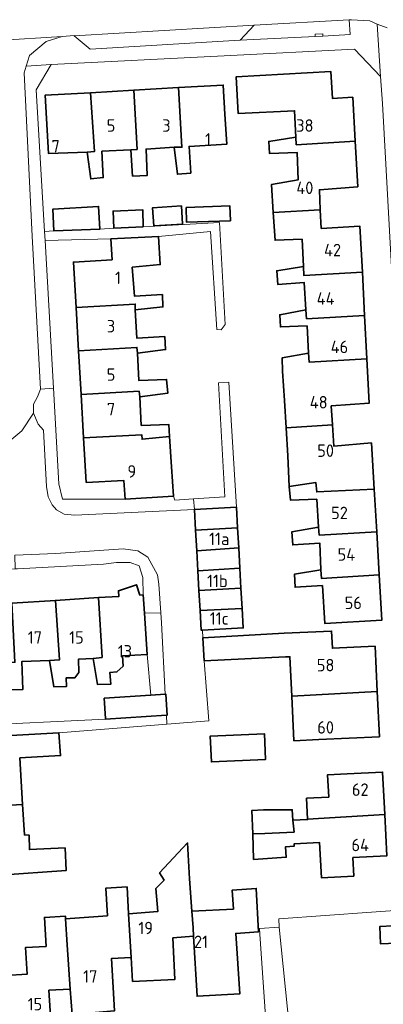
# Model space of a CAD drawing. Header units: metres. Extents: x 245598 to 248629, y 478632 to 481821.
# Tile 70 of 122: x 247471 to 247523, y 479626 to 479768. Entities that reach past the tile are written whole.
import ezdxf
from ezdxf.enums import TextEntityAlignment as Align

# ---------------------------------------------------------------- set-up
doc = ezdxf.new("R2010")
doc.units = ezdxf.units.M
for name, color, linetype, lineweight in [('B-XX-GR-GROENVOORZIENING-GV', 80, 'Continuous', 18), ('B-XX-OG-BEBOUWING-GV', 7, 'Continuous', 35), ('B-XX-OG-BEBOUWING-T18', 10, 'Continuous', 18), ('B-XX-OG-TERREIN_ERF-GV', 7, 'Continuous', 18), ('B-XX-VH-VERHARDING_GESLOTEN-GV', 252, 'Continuous', 18), ('B-XX-VH-VERHARDING_OPEN-GV', 252, 'Continuous', 18)]:
    doc.layers.add(name, color=color, linetype=linetype, lineweight=lineweight)
doc.styles.add('NLCS-ISO-M-T18', font='NLCS-ISO.ttf', dxfattribs={"height": 1.8})

msp = doc.modelspace()

# ---------------------------------------------------------------- linework, layer by layer
at = {"layer": 'B-XX-GR-GROENVOORZIENING-GV'}
for points in [[(247502.637, 479765.363), (247513.475, 479765.887), (247513.488, 479766.225), (247514.6, 479766.262), (247514.588, 479765.937), (247518.525, 479766.175), (247518.4, 479768.288), (247504.666, 479767.493)], [(247508.275, 479637.125), (247509.791, 479622.446), (247509.838, 479621.988), (247510, 479621.3), (247512.713, 479622.062), (247514.238, 479618.812), (247514.488, 479618.287), (247492.988, 479608.375), (247498.012, 479599.525), (247514.799, 479610.606), (247513.994, 479611.975), (247516.617, 479613.911), (247523.016, 479618.636), (247526.425, 479623.323), (247528.556, 479628.522), (247528.811, 479631.505), (247528.599, 479634.974), (247522.947, 479634.704), (247522.827, 479637.214), (247528.445, 479637.483), (247528.304, 479639.787), (247508.236, 479638.303)]]:
    msp.add_lwpolyline(points, close=True, dxfattribs=at)
at = {"layer": 'B-XX-OG-BEBOUWING-GV'}
for points in [[(247510.705, 479751.312), (247510.758, 479750.213), (247519.271, 479750.727), (247518.913, 479757.079), (247515.971, 479756.926), (247515.769, 479760.795), (247502.061, 479760.038), (247502.345, 479754.74), (247510.525, 479755.126)], [(247493.725, 479758.483), (247494.242, 479749.873), (247493.143, 479749.871), (247493.601, 479745.949), (247495.525, 479746.128), (247495.266, 479749.976), (247500.713, 479750.289), (247500.462, 479754.631), (247500.218, 479758.858)], [(247481.021, 479757.75), (247474.462, 479757.372), (247474.981, 479748.953), (247480.552, 479749.166), (247481.6, 479749.243)], [(247481.021, 479757.75), (247481.6, 479749.243), (247480.552, 479749.166), (247481.061, 479745.294), (247482.884, 479745.473), (247482.675, 479749.271), (247486.872, 479749.481), (247487.771, 479749.557), (247487.292, 479758.112)], [(247487.292, 479758.112), (247487.771, 479749.557), (247486.872, 479749.481), (247487.106, 479745.683), (247489.204, 479745.763), (247489.071, 479749.586), (247493.143, 479749.871), (247494.242, 479749.873), (247493.725, 479758.483)], [(247510.705, 479751.312), (247506.784, 479750.703), (247506.912, 479748.954), (247510.885, 479749.114), (247511.044, 479745.166), (247507.173, 479744.457), (247507.433, 479740.423), (247514.232, 479740.819), (247514.095, 479743.724), (247519.641, 479744.162), (247519.271, 479750.727), (247510.758, 479750.213)], [(247475.738, 479737.762), (247482.387, 479738.038), (247482.2, 479741.313), (247475.613, 479740.925)], [(247484.387, 479738.163), (247488.637, 479738.375), (247488.6, 479740.813), (247484.287, 479740.625)], [(247494.16, 479741.407), (247490.004, 479741.123), (247490.185, 479738.48), (247494.341, 479738.765)], [(247494.837, 479741.171), (247494.905, 479739.028), (247501.252, 479739.227), (247501.184, 479741.37)], [(247507.433, 479740.423), (247507.691, 479736.412), (247511.588, 479736.571), (247511.822, 479732.624), (247511.85, 479731.324), (247520.308, 479731.789), (247519.955, 479738.441), (247514.359, 479738.127), (247514.232, 479740.819)], [(247478.944, 479726.708), (247487.498, 479727.193), (247487.475, 479726.344), (247491.497, 479726.778), (247491.418, 479728.552), (247487.37, 479728.343), (247487.061, 479732.515), (247491.108, 479732.899), (247490.849, 479736.946), (247483.953, 479736.605), (247484.16, 479733.607), (247478.564, 479733.269)], [(247520.308, 479731.789), (247511.85, 479731.324), (247511.822, 479732.624), (247507.951, 479732.015), (247508.08, 479730.041), (247511.902, 479730.301), (247512.161, 479726.378), (247512.239, 479725.079), (247520.64, 479725.541)], [(247478.944, 479726.708), (247479.309, 479720.42), (247487.737, 479720.922), (247487.814, 479720.098), (247491.886, 479720.607), (247491.756, 479722.481), (247487.709, 479722.271), (247487.475, 479726.344), (247487.498, 479727.193)], [(247520.972, 479719.28), (247520.64, 479725.541), (247512.239, 479725.079), (247512.161, 479726.378), (247508.365, 479725.644), (247508.469, 479723.895), (247512.317, 479724.03), (247512.525, 479720.082), (247512.628, 479718.783)], [(247479.309, 479720.42), (247479.674, 479714.121), (247488.051, 479714.601), (247488.153, 479713.801), (247492.2, 479714.311), (247492.02, 479716.309), (247487.998, 479716.15), (247487.814, 479720.098), (247487.737, 479720.922)], [(247520.972, 479719.28), (247512.628, 479718.783), (247512.525, 479720.082), (247508.704, 479719.398), (247508.784, 479717.5), (247509.068, 479713.277), (247509.299, 479709.3), (247515.989, 479709.712), (247515.816, 479712.468), (247521.312, 479712.882)], [(247488.153, 479713.801), (247488.051, 479714.601), (247479.674, 479714.121), (247480.036, 479707.875), (247488.44, 479708.305), (247488.492, 479707.655), (247492.464, 479708.064), (247492.335, 479709.788), (247488.363, 479709.654)], [(247522.017, 479700.455), (247521.625, 479707.11), (247516.179, 479706.672), (247515.989, 479709.712), (247509.299, 479709.3), (247509.536, 479705.232), (247509.721, 479700.81), (247513.568, 479701.419), (247513.72, 479700.045)], [(247486.063, 479698.978), (247493.009, 479699.445), (247492.749, 479703.667), (247492.464, 479708.064), (247488.492, 479707.655), (247488.44, 479708.305), (247480.036, 479707.875), (247480.411, 479701.413), (247485.857, 479701.676)], [(247513.568, 479701.419), (247509.721, 479700.81), (247509.926, 479698.861), (247513.723, 479698.97), (247513.982, 479694.948), (247514.084, 479693.798), (247522.381, 479694.278), (247522.017, 479700.455), (247513.72, 479700.045)], [(247502.104, 479697.85), (247496.036, 479697.503), (247496.206, 479694.529), (247502.275, 479694.846)], [(247502.275, 479694.846), (247496.206, 479694.529), (247496.377, 479691.529), (247502.44, 479691.97)], [(247522.748, 479688.034), (247522.381, 479694.278), (247514.084, 479693.798), (247513.982, 479694.948), (247510.135, 479694.289), (247510.24, 479692.365), (247514.162, 479692.649), (247514.321, 479688.776), (247514.424, 479687.502)], [(247502.44, 479691.97), (247496.377, 479691.529), (247496.544, 479688.607), (247502.609, 479688.998)], [(247496.705, 479685.786), (247502.773, 479686.126), (247502.609, 479688.998), (247496.544, 479688.607)], [(247514.321, 479688.776), (247510.524, 479688.168), (247510.579, 479686.269), (247514.526, 479686.503), (247514.864, 479681.031), (247523.133, 479681.501), (247522.748, 479688.034), (247514.424, 479687.502)], [(247482.176, 479684.755), (247482.712, 479676.124), (247481.438, 479675.971), (247482.047, 479672.199), (247483.971, 479672.255), (247483.849, 479673.951), (247484.847, 479674.009), (247485.734, 479674.842), (247485.647, 479676.329), (247489.232, 479676.516), (247488.835, 479682.534), (247488.661, 479685.161), (247488.182, 479685.131), (247487.673, 479686.615), (247485.077, 479685.748), (247485.128, 479684.94)], [(247482.176, 479684.755), (247475.973, 479684.366), (247476.541, 479675.757), (247475.117, 479675.679), (247475.751, 479671.858), (247477.575, 479671.912), (247477.493, 479673.142), (247478.753, 479673.174), (247479.332, 479673.941), (247479.308, 479675.875), (247481.438, 479675.971), (247482.712, 479676.124)], [(247496.87, 479682.886), (247502.94, 479683.206), (247502.773, 479686.126), (247496.705, 479685.786)], [(247469.651, 479683.97), (247470.12, 479675.415), (247468.971, 479675.363), (247469.431, 479671.416), (247471.255, 479671.471), (247471.095, 479675.518), (247475.117, 479675.679), (247476.541, 479675.757), (247475.973, 479684.366)], [(247496.87, 479682.886), (247497.033, 479680.037), (247497.205, 479680.047), (247503.101, 479680.384), (247502.94, 479683.206)], [(247510.118, 479670.505), (247522.459, 479671.196), (247522.145, 479677.726), (247515.972, 479677.429), (247515.852, 479679.926), (247509.02, 479679.597), (247497.258, 479678.927), (247497.446, 479675.632), (247509.213, 479676.192), (247509.843, 479676.223)], [(247483.211, 479667.295), (247483.219, 479667.168), (247492.005, 479667.75), (247492.1, 479667.756), (247491.908, 479670.81), (247491.838, 479670.805), (247489.727, 479670.666), (247483.017, 479670.222)], [(247522.459, 479671.196), (247510.118, 479670.505), (247510.428, 479664.064), (247514.027, 479664.237), (247522.773, 479664.658)], [(247470.837, 479661.591), (247476.711, 479661.933), (247476.478, 479665.233), (247463.405, 479664.512), (247463.378, 479664.511), (247463.536, 479661.227), (247458.815, 479661.031), (247459.099, 479654.197), (247471.229, 479654.864)], [(247498.325, 479664.713), (247498.313, 479664.713), (247498.512, 479661), (247506.325, 479661.375), (247506.175, 479665.062)], [(247515.474, 479655.93), (247512.244, 479655.763), (247512.401, 479652.716), (247523.551, 479653.388), (247523.233, 479659.537), (247518.13, 479659.271), (247515.287, 479659.142)], [(247471.229, 479654.864), (247459.099, 479654.197), (247459.397, 479647.04), (247464.364, 479647.246), (247467.747, 479647.386), (247467.864, 479644.653), (247477.522, 479645.322), (247477.367, 479648.578), (247472.2, 479648.333), (247472.167, 479650.433), (247471.489, 479650.467)], [(247506.025, 479654.062), (247504.361, 479653.996), (247504.471, 479650.609), (247506.222, 479650.685), (247510.434, 479650.861), (247510.266, 479652.571), (247510.188, 479654.087)], [(247510.266, 479652.571), (247510.434, 479650.861), (247506.222, 479650.685), (247504.471, 479650.609), (247504.59, 479646.926), (247509.306, 479647.224), (247509.225, 479648.757), (247510.459, 479648.834), (247510.442, 479649.165), (247514.127, 479649.356), (247514.391, 479644.263), (247519.074, 479644.505), (247518.936, 479647.191), (247523.859, 479647.446), (247523.551, 479653.388), (247512.401, 479652.716), (247512.403, 479652.681)], [(247486.914, 479632.738), (247487.122, 479629.29), (247493.218, 479629.58), (247492.93, 479635.576), (247495.927, 479635.808), (247495.849, 479637.032), (247495.683, 479639.43), (247495.359, 479644.127), (247495.064, 479649.298), (247491.01, 479644.973), (247491.663, 479643.92), (247490.476, 479642.693), (247490.747, 479639.368), (247486.546, 479639.026)], [(247486.914, 479632.738), (247486.546, 479639.026), (247486.323, 479642.94), (247483.251, 479642.765), (247483.478, 479638.776), (247477.442, 479638.332), (247477.657, 479634.553), (247478.105, 479628.168), (247478.363, 479624.496), (247484.483, 479625.01), (247484.066, 479632.581)], [(247495.927, 479635.808), (247496.421, 479627.138), (247502.592, 479627.478), (247502.022, 479636.222), (247505.295, 479636.431), (247504.982, 479642.727), (247501.509, 479642.493), (247501.678, 479639.735), (247495.683, 479639.43), (247495.849, 479637.032)], [(247468.746, 479630.138), (247469.17, 479623.699), (247469.452, 479620.227), (247469.576, 479618.01), (247475.622, 479618.349), (247475.498, 479620.566), (247475.032, 479628.012), (247478.105, 479628.168), (247477.657, 479634.553), (247477.442, 479638.332), (247477.421, 479638.692), (247474.379, 479638.519), (247474.617, 479634.346), (247471.637, 479634.176), (247471.892, 479630.347)], [(247528.599, 479634.974), (247528.93, 479634.99), (247528.81, 479637.5), (247528.445, 479637.483), (247522.827, 479637.214), (247522.947, 479634.704)]]:
    msp.add_lwpolyline(points, close=True, dxfattribs=at)
at = {"layer": 'B-XX-OG-TERREIN_ERF-GV'}
for points in [[(247526.037, 479704.475), (247523.213, 479756.2), (247522.925, 479760.088), (247519.175, 479764.038), (247500.363, 479763.088), (247475.364, 479761.799), (247473.2, 479758.175), (247474.375, 479737.7), (247475.738, 479737.762), (247475.613, 479740.925), (247482.2, 479741.313), (247482.387, 479738.038), (247484.387, 479738.163), (247484.287, 479740.625), (247488.6, 479740.813), (247488.637, 479738.375), (247499.662, 479738.975), (247499.662, 479738.963), (247500.488, 479724.263), (247499.925, 479723.488), (247499.275, 479723.5), (247498.375, 479737.7), (247490.849, 479736.946), (247491.108, 479732.899), (247487.061, 479732.515), (247487.37, 479728.343), (247491.418, 479728.552), (247491.497, 479726.778), (247487.475, 479726.344), (247487.709, 479722.271), (247491.756, 479722.481), (247491.886, 479720.607), (247487.814, 479720.098), (247487.998, 479716.15), (247492.02, 479716.309), (247492.2, 479714.311), (247488.153, 479713.801), (247488.363, 479709.654), (247492.335, 479709.788), (247492.464, 479708.064), (247492.749, 479703.667), (247493.009, 479699.445), (247493.213, 479698.862), (247495.904, 479699.035), (247500.425, 479699.325), (247499.512, 479715.825), (247501.012, 479715.913), (247502.104, 479697.85), (247502.275, 479694.846), (247502.44, 479691.97), (247502.609, 479688.998), (247502.773, 479686.126), (247502.94, 479683.206), (247503.101, 479680.384), (247497.205, 479680.047), (247497.258, 479678.927), (247509.02, 479679.597), (247515.852, 479679.926), (247515.972, 479677.429), (247522.145, 479677.726), (247522.459, 479671.196), (247522.773, 479664.658), (247514.027, 479664.237), (247510.428, 479664.064), (247510.118, 479670.505), (247509.843, 479676.223), (247509.213, 479676.192), (247497.446, 479675.632), (247498.125, 479666.938), (247492.075, 479666.463), (247485.463, 479665.937), (247476.478, 479665.233), (247476.711, 479661.933), (247470.837, 479661.591), (247471.229, 479654.864), (247471.489, 479650.467), (247472.167, 479650.433), (247472.2, 479648.333), (247477.367, 479648.578), (247477.522, 479645.322), (247467.864, 479644.653)], [(247463.275, 479666.225), (247483.219, 479667.168), (247483.211, 479667.295), (247483.017, 479670.222), (247489.727, 479670.666), (247489.232, 479676.516), (247485.647, 479676.329), (247485.734, 479674.842), (247484.847, 479674.009), (247483.849, 479673.951), (247483.971, 479672.255), (247482.047, 479672.199), (247481.438, 479675.971), (247479.308, 479675.875), (247479.332, 479673.941), (247478.753, 479673.174), (247477.493, 479673.142), (247477.575, 479671.912), (247475.751, 479671.858), (247475.117, 479675.679), (247471.095, 479675.518), (247471.255, 479671.471), (247469.431, 479671.416)], [(247468.746, 479630.138), (247471.892, 479630.347), (247471.637, 479634.176), (247474.617, 479634.346), (247474.379, 479638.519), (247477.421, 479638.692), (247477.442, 479638.332), (247483.478, 479638.776), (247483.251, 479642.765), (247486.323, 479642.94), (247486.546, 479639.026), (247490.747, 479639.368), (247490.476, 479642.693), (247491.663, 479643.92), (247491.01, 479644.973), (247495.064, 479649.298), (247495.359, 479644.127), (247495.683, 479639.43), (247501.678, 479639.735), (247501.509, 479642.493), (247504.982, 479642.727), (247505.295, 479636.431), (247502.022, 479636.222), (247502.592, 479627.478), (247496.421, 479627.138), (247495.927, 479635.808), (247492.93, 479635.576), (247493.218, 479629.58), (247487.122, 479629.29), (247486.914, 479632.738), (247484.066, 479632.581), (247484.483, 479625.01)], [(247506.421, 479622.875), (247505.475, 479636.1), (247505.46, 479636.931), (247508.275, 479637.125), (247508.236, 479638.303), (247528.304, 479639.787)], [(247478.363, 479624.496), (247478.105, 479628.168), (247475.032, 479628.012), (247475.498, 479620.566)]]:
    msp.add_lwpolyline(points, dxfattribs=at)
for points in [[(247508.784, 479717.5), (247508.704, 479719.398), (247512.525, 479720.082), (247512.317, 479724.03), (247508.469, 479723.895), (247508.365, 479725.644), (247512.161, 479726.378), (247511.902, 479730.301), (247508.08, 479730.041), (247507.951, 479732.015), (247511.822, 479732.624), (247511.588, 479736.571), (247507.691, 479736.412), (247507.433, 479740.423), (247507.173, 479744.457), (247511.044, 479745.166), (247510.885, 479749.114), (247506.912, 479748.954), (247506.784, 479750.703), (247510.705, 479751.312), (247510.525, 479755.126), (247502.345, 479754.74), (247502.061, 479760.038), (247515.769, 479760.795), (247515.971, 479756.926), (247518.913, 479757.079), (247519.271, 479750.727), (247519.641, 479744.162), (247514.095, 479743.724), (247514.232, 479740.819), (247514.359, 479738.127), (247519.955, 479738.441), (247520.308, 479731.789), (247520.64, 479725.541), (247520.972, 479719.28), (247521.312, 479712.882), (247515.816, 479712.468), (247515.989, 479709.712), (247516.179, 479706.672), (247521.625, 479707.11), (247522.017, 479700.455), (247522.381, 479694.278), (247522.748, 479688.034), (247523.133, 479681.501), (247514.864, 479681.031), (247514.526, 479686.503), (247510.579, 479686.269), (247510.524, 479688.168), (247514.321, 479688.776), (247514.162, 479692.649), (247510.24, 479692.365), (247510.135, 479694.289), (247513.982, 479694.948), (247513.723, 479698.97), (247509.926, 479698.861), (247509.721, 479700.81), (247509.536, 479705.232), (247509.299, 479709.3), (247509.068, 479713.277)], [(247480.552, 479749.166), (247474.981, 479748.953), (247474.462, 479757.372), (247481.021, 479757.75), (247487.292, 479758.112), (247493.725, 479758.483), (247500.218, 479758.858), (247500.462, 479754.631), (247500.713, 479750.289), (247495.266, 479749.976), (247495.525, 479746.128), (247493.601, 479745.949), (247493.143, 479749.871), (247489.071, 479749.586), (247489.204, 479745.763), (247487.106, 479745.683), (247486.872, 479749.481), (247482.675, 479749.271), (247482.884, 479745.473), (247481.061, 479745.294)], [(247494.16, 479741.407), (247494.341, 479738.765), (247490.185, 479738.48), (247490.004, 479741.123)], [(247494.837, 479741.171), (247501.184, 479741.37), (247501.252, 479739.227), (247494.905, 479739.028)], [(247475.685, 479715.039), (247476.475, 479701.225), (247476.988, 479698.975), (247486.063, 479698.978), (247485.857, 479701.676), (247480.411, 479701.413), (247480.036, 479707.875), (247479.674, 479714.121), (247479.309, 479720.42), (247478.944, 479726.708), (247478.564, 479733.269), (247484.16, 479733.607), (247483.953, 479736.605), (247474.463, 479736.387)], [(247470.171, 479688.905), (247450.267, 479687.711), (247450.527, 479682.771), (247457.083, 479683.182), (247463.365, 479683.576), (247469.651, 479683.97), (247475.973, 479684.366), (247482.176, 479684.755), (247485.128, 479684.94), (247485.077, 479685.748), (247487.673, 479686.615), (247488.182, 479685.131), (247488.661, 479685.161), (247488.613, 479687.688), (247488.075, 479689.375), (247486.762, 479689.838), (247484.8, 479689.813), (247482.887, 479689.588), (247470.463, 479688.925)], [(247491.838, 479670.805), (247491.275, 479681.113), (247491.177, 479682.583), (247488.835, 479682.534), (247489.232, 479676.516), (247489.727, 479670.666)], [(247498.325, 479664.713), (247506.175, 479665.062), (247506.325, 479661.375), (247498.512, 479661), (247498.313, 479664.713)], [(247518.936, 479647.191), (247519.074, 479644.505), (247514.391, 479644.263), (247514.127, 479649.356), (247510.442, 479649.165), (247510.459, 479648.834), (247509.225, 479648.757), (247509.306, 479647.224), (247504.59, 479646.926), (247504.471, 479650.609), (247504.361, 479653.996), (247506.025, 479654.062), (247510.188, 479654.087), (247510.266, 479652.571), (247512.403, 479652.681), (247512.401, 479652.716), (247512.244, 479655.763), (247515.474, 479655.93), (247515.287, 479659.142), (247518.13, 479659.271), (247523.233, 479659.537), (247523.551, 479653.388), (247523.859, 479647.446)]]:
    msp.add_lwpolyline(points, close=True, dxfattribs=at)
at = {"layer": 'B-XX-VH-VERHARDING_GESLOTEN-GV'}
msp.add_lwpolyline([(247368.178, 479759.433), (247385.506, 479760.423), (247386.051, 479760.435), (247392.082, 479760.81), (247396.598, 479761.076), (247400.956, 479761.333), (247430.267, 479763.067), (247434.522, 479763.311), (247437.611, 479763.5), (247442.916, 479763.813), (247452.225, 479764.362), (247453.651, 479764.446), (247457.967, 479764.7), (247458.322, 479764.69), (247476.925, 479765.875), (247478.675, 479766), (247478.688, 479765.988), (247504.666, 479767.493), (247518.4, 479768.288), (247518.725, 479768.3), (247521.375, 479768.113), (247522.47, 479767.676), (247523.912, 479767.1)], dxfattribs=at)
at = {"layer": 'B-XX-VH-VERHARDING_OPEN-GV'}
for points in [[(247475.364, 479761.799), (247500.363, 479763.088), (247519.175, 479764.038), (247522.925, 479760.088), (247522.47, 479767.676), (247521.375, 479768.113), (247518.725, 479768.3), (247518.4, 479768.288), (247518.525, 479766.175), (247514.588, 479765.937), (247513.475, 479765.887), (247502.637, 479765.363), (247502.625, 479765.363), (247480.975, 479764.062), (247478.688, 479765.988), (247478.675, 479766), (247476.925, 479765.875), (247474.625, 479765.137), (247472.225, 479763.137), (247471.737, 479761.58)], [(247478.688, 479765.988), (247480.975, 479764.062), (247502.625, 479765.363), (247502.637, 479765.363), (247504.666, 479767.493)], [(247513.475, 479765.887), (247514.588, 479765.937), (247514.6, 479766.262), (247513.488, 479766.225)], [(247475.364, 479761.799), (247471.737, 479761.58), (247471.438, 479760.625), (247472.6, 479736.987), (247473.8, 479714.9), (247475.685, 479715.039), (247474.463, 479736.387), (247474.375, 479737.7), (247473.2, 479758.175)], [(247499.662, 479738.963), (247499.662, 479738.975), (247488.637, 479738.375), (247484.387, 479738.163), (247482.387, 479738.038), (247475.738, 479737.762), (247474.375, 479737.7), (247474.463, 479736.387), (247483.953, 479736.605), (247490.849, 479736.946), (247498.375, 479737.7), (247499.275, 479723.5), (247499.925, 479723.488), (247500.488, 479724.263)], [(247473.8, 479714.9), (247473.363, 479713.775), (247472.787, 479712.725), (247472.8, 479711.425), (247473.475, 479709.825), (247474.238, 479708.975), (247474.675, 479700.8), (247474.925, 479699.325), (247475.475, 479698.163), (247476.125, 479697.425), (247477.238, 479696.813), (247478.762, 479696.663), (247496.036, 479697.503), (247495.904, 479699.035), (247493.213, 479698.862), (247493.009, 479699.445), (247486.063, 479698.978), (247476.988, 479698.975), (247476.475, 479701.225), (247475.685, 479715.039)], [(247495.904, 479699.035), (247496.036, 479697.503), (247502.104, 479697.85), (247501.012, 479715.913), (247499.512, 479715.825), (247500.425, 479699.325)], [(247488.835, 479682.534), (247491.177, 479682.583), (247490.9, 479686.713), (247490.7, 479688.075), (247489.313, 479690.625), (247487.875, 479691.538), (247485.775, 479691.813), (247476.012, 479691.137), (247470.122, 479690.9), (247470.171, 479688.905), (247470.463, 479688.925), (247482.887, 479689.588), (247484.8, 479689.813), (247486.762, 479689.838), (247488.075, 479689.375), (247488.613, 479687.688), (247488.661, 479685.161)], [(247492.005, 479667.75), (247483.219, 479667.168), (247463.275, 479666.225), (247463.375, 479664.875), (247463.405, 479664.512), (247476.478, 479665.233), (247485.463, 479665.937), (247492.075, 479666.463)], [(247509.791, 479622.446), (247508.275, 479637.125), (247505.46, 479636.931), (247505.475, 479636.1), (247506.421, 479622.875), (247506.45, 479622.353), (247506.52, 479621.223), (247507.175, 479621.513)]]:
    msp.add_lwpolyline(points, close=True, dxfattribs=at)
for points in [[(247523.912, 479767.1), (247522.47, 479767.676), (247522.925, 479760.088), (247523.213, 479756.2), (247526.037, 479704.475)], [(247468.489, 479706.722), (247471.095, 479708.862), (247472.8, 479711.425), (247472.787, 479712.725), (247473.363, 479713.775), (247473.8, 479714.9), (247472.6, 479736.987), (247471.438, 479760.625), (247471.737, 479761.58), (247472.225, 479763.137), (247474.625, 479765.137), (247476.925, 479765.875), (247458.322, 479764.69)], [(247470.122, 479690.9), (247476.012, 479691.137), (247485.775, 479691.813), (247487.875, 479691.538), (247489.313, 479690.625), (247490.7, 479688.075), (247490.9, 479686.713), (247491.177, 479682.583), (247491.275, 479681.113), (247491.838, 479670.805), (247491.908, 479670.81), (247492.1, 479667.756), (247492.005, 479667.75), (247492.075, 479666.463), (247498.125, 479666.938), (247497.446, 479675.632), (247497.258, 479678.927), (247497.205, 479680.047), (247497.033, 479680.037), (247496.87, 479682.886), (247496.705, 479685.786), (247496.544, 479688.607), (247496.377, 479691.529), (247496.206, 479694.529), (247496.036, 479697.503), (247478.762, 479696.663), (247477.238, 479696.813), (247476.125, 479697.425), (247475.475, 479698.163), (247474.925, 479699.325), (247474.675, 479700.8), (247474.238, 479708.975), (247473.475, 479709.825), (247472.8, 479711.425), (247471.095, 479708.862), (247468.489, 479706.722)]]:
    msp.add_lwpolyline(points, dxfattribs=at)

# ---------------------------------------------------------------- texts
at = {"layer": 'B-XX-OG-BEBOUWING-T18', "style": 'NLCS-ISO-M-T18'}
for s, p in [('5', (247484, 479753)), ('3', (247492, 479753)), ('38', (247512, 479753)), ('1', (247498, 479751)), ('7', (247476, 479750)), ('40', (247512, 479744)), ('42', (247516, 479735)), ('1', (247485, 479731)), ('44', (247515, 479728)), ('3', (247484, 479724)), ('46', (247517, 479721)), ('5', (247484, 479717)), ('48', (247514, 479713)), ('7', (247484, 479712)), ('50', (247515, 479706)), ('9', (247487, 479703)), ('52', (247517, 479697)), ('11a', (247499.627, 479693.253)), ('54', (247518, 479691)), ('11b', (247499.362, 479687.168)), ('56', (247519, 479684)), ('11c', (247499.627, 479681.744)), ('17', (247473, 479679)), ('15', (247479, 479679)), ('13', (247486, 479677)), ('58', (247515, 479675)), ('60', (247515, 479666)), ('62', (247520, 479657)), ('64', (247520, 479649)), ('19', (247489, 479637)), ('21', (247497, 479635)), ('17', (247481, 479630)), ('15', (247473, 479626))]:
    msp.add_text(s, height=1.8, dxfattribs=at).set_placement(p, align=Align.MIDDLE_CENTER)

doc.saveas('drawing.dxf')
